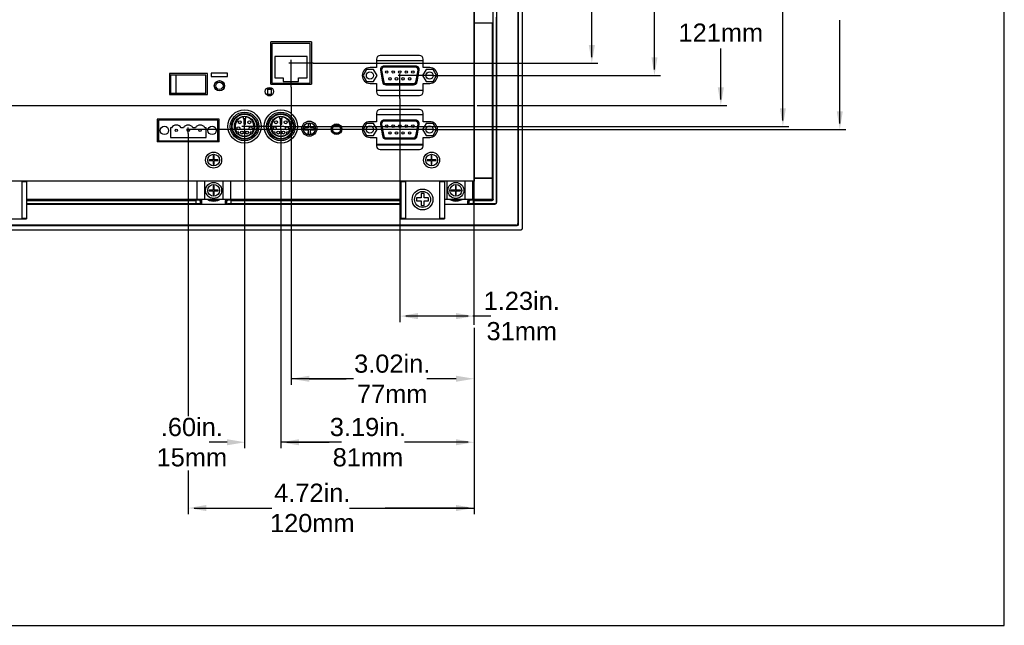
# Model space of a CAD drawing. Extents: x 85 to 134.4, y -34.1 to 29.3.
# Tile 13 of 14: x 118.2 to 134.4, y 7.2 to 17.2. Entities that reach past the tile are written whole.
import ezdxf

# ---------------------------------------------------------------- set-up
doc = ezdxf.new("R2010")
doc.units = 0
doc.header["$LTSCALE"] = 1.87
doc.header["$MEASUREMENT"] = 0
doc.layers.get('0').update_dxf_attribs({"linetype": 'CONTINUOUS'})
doc.styles.add('ARIAL', font='ARIAL.TTF', dxfattribs={"height": 0.3})

# ---------------------------------------------------------------- blocks, each defined once
blk = doc.blocks.new('08')
at = {"linetype": 'Continuous'}
for p, q in [((-5.968, 24.639), (-5.968, 44.828)), ((-30.448, 24.639), (-5.968, 24.639))]:
    blk.add_line(p, q, dxfattribs=at)
at = {"color": 7, "linetype": 'Continuous'}
for p, q in [((-14.723, 29.601), (-14.723, 39.251)), ((-13.923, 31.198), (-13.923, 38.738)), ((-14.001, 38.663), (-14.001, 31.273)), ((-13.997, 38.682), (-13.997, 31.254)), ((-13.996, 31.253), (-13.996, 38.683)), ((-14.351, 31.623), (-14.351, 38.313)), ((-14.726, 37.968), (-14.726, 31.968)), ((-14.417, 34.779), (-14.417, 34.586)), ((-14.411, 31.668), (-14.411, 34.678)), ((-14.356, 31.613), (-14.356, 34.678)), ((-14.726, 34.586), (-14.417, 34.586)), ((-14.426, 34.586), (-14.426, 32.021)), ((-14.417, 34.586), (-14.417, 32.068)), ((-18.081, 33.574), (-18.081, 34.269)), ((-17.431, 34.245), (-18.066, 34.245)), ((-18.066, 34.245), (-18.066, 33.588)), ((-17.431, 33.588), (-17.431, 34.245)), ((-17.409, 34.269), (-17.409, 33.574)), ((-17.481, 34.028), (-18.017, 34.028)), ((-18.017, 34.028), (-18.017, 33.678)), ((-17.481, 33.678), (-17.481, 34.028)), ((-16.336, 33.985), (-16.336, 33.845)), ((-15.626, 34.045), (-16.276, 34.045)), ((-15.566, 33.845), (-15.566, 33.985)), ((-16.336, 33.845), (-16.443, 33.845)), ((-16.336, 33.962), (-15.566, 33.962)), ((-15.69, 33.871), (-16.213, 33.871)), ((-15.69, 33.851), (-16.213, 33.851)), ((-15.458, 33.845), (-15.566, 33.845)), ((-19.755, 33.75), (-19.755, 33.4)), ((-19.125, 33.75), (-19.755, 33.75)), ((-19.736, 33.718), (-19.736, 33.418)), ((-19.156, 33.718), (-19.736, 33.718)), ((-19.647, 33.418), (-19.647, 33.718)), ((-19.156, 33.418), (-19.156, 33.718)), ((-19.125, 33.4), (-19.125, 33.75)), ((-19.066, 33.754), (-19.066, 33.699)), ((-18.796, 33.754), (-19.066, 33.754)), ((-19.066, 33.699), (-18.796, 33.699)), ((-18.796, 33.699), (-18.796, 33.754)), ((-18.017, 33.678), (-17.877, 33.678)), ((-17.877, 33.678), (-17.877, 33.618)), ((-17.622, 33.618), (-17.622, 33.678)), ((-17.622, 33.678), (-17.481, 33.678)), ((-16.502, 33.815), (-16.559, 33.715)), ((-16.559, 33.715), (-16.502, 33.615)), ((-16.386, 33.815), (-16.502, 33.815)), ((-16.328, 33.715), (-16.386, 33.815)), ((-16.386, 33.615), (-16.328, 33.715)), ((-16.272, 33.8), (-16.239, 33.609)), ((-16.253, 33.804), (-16.218, 33.605)), ((-15.686, 33.605), (-15.651, 33.804)), ((-15.665, 33.609), (-15.631, 33.8)), ((-15.518, 33.815), (-15.575, 33.715)), ((-15.575, 33.715), (-15.518, 33.615)), ((-15.402, 33.815), (-15.518, 33.815)), ((-15.344, 33.715), (-15.402, 33.815)), ((-15.402, 33.615), (-15.344, 33.715)), ((-18.138, 33.51), (-18.138, 33.387)), ((-18.138, 33.51), (-18.075, 33.51)), ((-18.081, 33.574), (-17.409, 33.574)), ((-18.075, 33.51), (-18.075, 33.386)), ((-18.066, 33.588), (-17.431, 33.588)), ((-17.877, 33.618), (-17.622, 33.618)), ((-16.502, 33.615), (-16.386, 33.615)), ((-16.443, 33.585), (-16.336, 33.585)), ((-16.336, 33.585), (-16.336, 33.445)), ((-16.188, 33.58), (-15.716, 33.58)), ((-16.18, 33.56), (-15.724, 33.56)), ((-15.566, 33.445), (-15.566, 33.585)), ((-15.566, 33.585), (-15.458, 33.585)), ((-15.518, 33.615), (-15.402, 33.615)), ((-14.355, 33.607), (-14.351, 33.612)), ((-14.355, 33.523), (-14.355, 33.607)), ((-14.351, 33.519), (-14.355, 33.523)), ((-19.755, 33.4), (-19.125, 33.4)), ((-19.156, 33.418), (-19.736, 33.418)), ((-18.138, 33.487), (-18.075, 33.487)), ((-18.138, 33.408), (-18.075, 33.408)), ((-18.131, 33.384), (-18.079, 33.384)), ((-15.566, 33.468), (-16.336, 33.468)), ((-16.276, 33.385), (-15.626, 33.385)), ((-23.326, 33.218), (-14.726, 33.218)), ((-18.536, 33.029), (-18.536, 33.007)), ((-18.496, 33.007), (-18.496, 33.029)), ((-17.936, 33.029), (-17.936, 33.007)), ((-17.896, 33.007), (-17.896, 33.029)), ((-16.336, 33.092), (-16.336, 32.952)), ((-16.336, 33.069), (-15.566, 33.069)), ((-15.626, 33.152), (-16.276, 33.152)), ((-15.566, 32.952), (-15.566, 33.092)), ((-18.937, 32.994), (-19.959, 32.994)), ((-19.959, 32.994), (-19.959, 32.622)), ((-18.954, 32.976), (-19.938, 32.976)), ((-19.938, 32.976), (-19.938, 32.638)), ((-19.741, 32.851), (-19.741, 32.689)), ((-19.721, 32.851), (-19.741, 32.851)), ((-19.524, 32.851), (-19.564, 32.851)), ((-19.327, 32.851), (-19.367, 32.851)), ((-19.151, 32.851), (-19.171, 32.851)), ((-19.151, 32.689), (-19.151, 32.851)), ((-18.954, 32.638), (-18.954, 32.976)), ((-18.937, 32.622), (-18.937, 32.994)), ((-18.536, 33.007), (-18.496, 33.007)), ((-18.53, 32.986), (-18.53, 32.912)), ((-18.502, 32.986), (-18.53, 32.986)), ((-18.53, 32.912), (-18.502, 32.912)), ((-18.502, 32.912), (-18.502, 32.986)), ((-17.936, 33.007), (-17.896, 33.007)), ((-17.93, 32.986), (-17.93, 32.912)), ((-17.902, 32.986), (-17.93, 32.986)), ((-17.93, 32.912), (-17.902, 32.912)), ((-17.902, 32.912), (-17.902, 32.986)), ((-17.525, 32.851), (-17.525, 32.816)), ((-17.463, 32.851), (-17.525, 32.851)), ((-17.463, 32.915), (-17.463, 32.851)), ((-17.429, 32.915), (-17.463, 32.915)), ((-17.429, 32.851), (-17.429, 32.915)), ((-17.364, 32.851), (-17.429, 32.851)), ((-17.364, 32.816), (-17.364, 32.851)), ((-16.502, 32.922), (-16.559, 32.822)), ((-16.386, 32.922), (-16.502, 32.922)), ((-16.336, 32.952), (-16.443, 32.952)), ((-16.328, 32.822), (-16.386, 32.922)), ((-16.272, 32.907), (-16.239, 32.716)), ((-16.253, 32.911), (-16.218, 32.712)), ((-15.69, 32.978), (-16.213, 32.978)), ((-15.69, 32.958), (-16.213, 32.958)), ((-15.686, 32.712), (-15.651, 32.911)), ((-15.665, 32.716), (-15.631, 32.907)), ((-15.518, 32.922), (-15.575, 32.822)), ((-15.458, 32.952), (-15.566, 32.952)), ((-15.402, 32.922), (-15.518, 32.922)), ((-15.344, 32.822), (-15.402, 32.922)), ((-19.741, 32.689), (-19.151, 32.689)), ((-18.609, 32.78), (-18.644, 32.78)), ((-18.609, 32.745), (-18.609, 32.78)), ((-18.423, 32.78), (-18.423, 32.745)), ((-18.388, 32.78), (-18.423, 32.78)), ((-18.009, 32.78), (-18.044, 32.78)), ((-18.009, 32.745), (-18.009, 32.78)), ((-17.788, 32.78), (-17.823, 32.78)), ((-17.823, 32.78), (-17.823, 32.745)), ((-17.525, 32.816), (-17.463, 32.816)), ((-17.476, 32.764), (-17.445, 32.741)), ((-17.463, 32.764), (-17.476, 32.764)), ((-17.463, 32.816), (-17.463, 32.764)), ((-17.445, 32.741), (-17.416, 32.764)), ((-17.429, 32.764), (-17.429, 32.816)), ((-17.429, 32.816), (-17.364, 32.816)), ((-17.416, 32.764), (-17.429, 32.764)), ((-16.559, 32.822), (-16.502, 32.722)), ((-16.502, 32.722), (-16.386, 32.722)), ((-16.443, 32.692), (-16.336, 32.692)), ((-16.386, 32.722), (-16.328, 32.822)), ((-16.336, 32.692), (-16.336, 32.552)), ((-16.188, 32.687), (-15.716, 32.687)), ((-15.575, 32.822), (-15.518, 32.722)), ((-15.566, 32.692), (-15.458, 32.692)), ((-15.566, 32.552), (-15.566, 32.692)), ((-15.518, 32.722), (-15.402, 32.722)), ((-15.402, 32.722), (-15.344, 32.822)), ((-18.937, 32.622), (-19.959, 32.622)), ((-19.938, 32.638), (-18.954, 32.638)), ((-15.566, 32.575), (-16.336, 32.575)), ((-16.336, 32.568), (-15.566, 32.568)), ((-16.18, 32.667), (-15.724, 32.667)), ((-19.032, 32.393), (-19.032, 32.324)), ((-19.02, 32.393), (-19.032, 32.393)), ((-19.02, 32.324), (-19.02, 32.393)), ((-16.276, 32.492), (-15.626, 32.492)), ((-15.42, 32.393), (-15.432, 32.393)), ((-15.432, 32.393), (-15.432, 32.324)), ((-15.42, 32.324), (-15.42, 32.393)), ((-14.355, 32.452), (-14.351, 32.457)), ((-14.355, 32.368), (-14.355, 32.452)), ((-14.351, 32.364), (-14.355, 32.368)), ((-19.101, 32.324), (-19.101, 32.312)), ((-19.032, 32.324), (-19.101, 32.324)), ((-19.101, 32.312), (-19.032, 32.312)), ((-19.032, 32.312), (-19.032, 32.243)), ((-19.032, 32.243), (-19.02, 32.243)), ((-18.951, 32.324), (-19.02, 32.324)), ((-19.02, 32.243), (-19.02, 32.312)), ((-19.02, 32.312), (-18.951, 32.312)), ((-18.951, 32.312), (-18.951, 32.324)), ((-15.432, 32.324), (-15.501, 32.324)), ((-15.501, 32.324), (-15.501, 32.312)), ((-15.501, 32.312), (-15.432, 32.312)), ((-15.432, 32.312), (-15.432, 32.243)), ((-15.432, 32.243), (-15.42, 32.243)), ((-15.351, 32.324), (-15.42, 32.324)), ((-15.42, 32.312), (-15.351, 32.312)), ((-15.42, 32.243), (-15.42, 32.312)), ((-15.351, 32.312), (-15.351, 32.324)), ((-14.417, 32.068), (-14.417, 32.068)), ((-14.417, 31.674), (-14.417, 32.068)), ((-14.726, 31.968), (-23.326, 31.968)), ((-22.195, 31.968), (-22.195, 31.348)), ((-22.116, 31.958), (-22.195, 31.958)), ((-22.116, 31.968), (-22.116, 31.348)), ((-19.306, 31.968), (-19.306, 31.668)), ((-19.176, 31.968), (-19.176, 31.668)), ((-19.02, 31.893), (-19.032, 31.893)), ((-19.032, 31.893), (-19.032, 31.824)), ((-19.02, 31.824), (-19.02, 31.893)), ((-18.876, 31.968), (-18.876, 31.668)), ((-18.746, 31.968), (-18.746, 31.668)), ((-15.936, 31.968), (-15.936, 31.348)), ((-15.857, 31.958), (-15.936, 31.958)), ((-15.857, 31.968), (-15.857, 31.348)), ((-15.295, 31.968), (-15.295, 31.348)), ((-15.216, 31.958), (-15.295, 31.958)), ((-15.216, 31.968), (-15.216, 31.348)), ((-15.176, 31.968), (-15.176, 31.668)), ((-15.02, 31.893), (-15.032, 31.893)), ((-15.032, 31.893), (-15.032, 31.824)), ((-15.02, 31.824), (-15.02, 31.893)), ((-14.876, 31.968), (-14.876, 31.668)), ((-14.746, 31.668), (-14.746, 31.968)), ((-14.426, 32.021), (-14.726, 32.021)), ((-14.426, 32.016), (-14.726, 32.016)), ((-14.623, 32.021), (-14.623, 32.016)), ((-14.609, 32.021), (-14.609, 32.016)), ((-14.603, 32.021), (-14.603, 32.016)), ((-14.548, 32.016), (-14.548, 32.021)), ((-14.543, 32.021), (-14.543, 32.016)), ((-14.527, 32.021), (-14.527, 32.016)), ((-14.432, 32.016), (-14.432, 32.021)), ((-14.426, 32.016), (-14.426, 31.668)), ((-19.032, 31.824), (-19.101, 31.824)), ((-19.101, 31.824), (-19.101, 31.812)), ((-19.101, 31.812), (-19.032, 31.812)), ((-19.032, 31.812), (-19.032, 31.743)), ((-19.032, 31.743), (-19.02, 31.743)), ((-18.951, 31.824), (-19.02, 31.824)), ((-19.02, 31.812), (-18.951, 31.812)), ((-19.02, 31.743), (-19.02, 31.812)), ((-18.951, 31.812), (-18.951, 31.824)), ((-15.551, 31.768), (-15.601, 31.768)), ((-15.601, 31.768), (-15.601, 31.693)), ((-15.551, 31.693), (-15.551, 31.768)), ((-15.032, 31.824), (-15.101, 31.824)), ((-15.101, 31.824), (-15.101, 31.812)), ((-15.101, 31.812), (-15.032, 31.812)), ((-15.032, 31.812), (-15.032, 31.743)), ((-15.032, 31.743), (-15.02, 31.743)), ((-14.951, 31.824), (-15.02, 31.824)), ((-15.02, 31.812), (-14.951, 31.812)), ((-15.02, 31.743), (-15.02, 31.812)), ((-14.951, 31.812), (-14.951, 31.824)), ((-15.936, 31.668), (-22.116, 31.668)), ((-22.116, 31.653), (-19.316, 31.653)), ((-19.316, 31.598), (-22.116, 31.598)), ((-22.116, 31.593), (-15.936, 31.593)), ((-21.67, 31.593), (-21.666, 31.597)), ((-21.666, 31.597), (-21.581, 31.597)), ((-21.581, 31.597), (-21.577, 31.593)), ((-20.515, 31.593), (-20.511, 31.597)), ((-20.511, 31.597), (-20.426, 31.597)), ((-20.426, 31.597), (-20.422, 31.593)), ((-19.32, 31.593), (-19.316, 31.597)), ((-19.261, 31.654), (-19.316, 31.653)), ((-19.316, 31.598), (-19.316, 31.653)), ((-19.261, 31.597), (-19.316, 31.598)), ((-19.316, 31.597), (-19.261, 31.597)), ((-19.254, 31.661), (-19.261, 31.654)), ((-19.239, 31.646), (-19.246, 31.639)), ((-19.246, 31.639), (-19.246, 31.593)), ((-19.239, 31.646), (-19.239, 31.593)), ((-19.239, 31.646), (-19.224, 31.646)), ((-19.224, 31.646), (-19.224, 31.593)), ((-18.828, 31.593), (-18.828, 31.646)), ((-18.813, 31.646), (-18.828, 31.646)), ((-18.813, 31.593), (-18.813, 31.646)), ((-18.813, 31.646), (-18.806, 31.639)), ((-18.806, 31.593), (-18.806, 31.639)), ((-18.798, 31.661), (-18.791, 31.654)), ((-18.736, 31.653), (-18.791, 31.654)), ((-18.736, 31.598), (-18.791, 31.597)), ((-18.791, 31.597), (-18.736, 31.597)), ((-18.736, 31.653), (-15.936, 31.653)), ((-18.736, 31.598), (-18.736, 31.653)), ((-15.936, 31.598), (-18.736, 31.598)), ((-18.736, 31.597), (-18.732, 31.593)), ((-17.63, 31.593), (-17.626, 31.597)), ((-17.626, 31.597), (-17.541, 31.597)), ((-17.541, 31.597), (-17.537, 31.593)), ((-16.475, 31.593), (-16.471, 31.597)), ((-16.471, 31.597), (-16.386, 31.597)), ((-16.386, 31.597), (-16.382, 31.593)), ((-15.601, 31.693), (-15.676, 31.693)), ((-15.676, 31.693), (-15.676, 31.643)), ((-15.676, 31.643), (-15.601, 31.643)), ((-15.601, 31.643), (-15.601, 31.568)), ((-15.601, 31.568), (-15.551, 31.568)), ((-15.476, 31.693), (-15.551, 31.693)), ((-15.551, 31.568), (-15.551, 31.643)), ((-15.551, 31.643), (-15.476, 31.643)), ((-15.476, 31.643), (-15.476, 31.693)), ((-14.426, 31.668), (-15.216, 31.668)), ((-15.216, 31.593), (-14.381, 31.593)), ((-14.826, 31.593), (-14.826, 31.645)), ((-14.811, 31.645), (-14.826, 31.645)), ((-14.811, 31.593), (-14.811, 31.645)), ((-14.811, 31.645), (-14.806, 31.639)), ((-14.806, 31.593), (-14.806, 31.639)), ((-14.796, 31.66), (-14.791, 31.654)), ((-14.736, 31.653), (-14.791, 31.654)), ((-14.736, 31.598), (-14.791, 31.597)), ((-14.791, 31.597), (-14.736, 31.597)), ((-14.736, 31.598), (-14.736, 31.653)), ((-14.736, 31.653), (-14.426, 31.653)), ((-14.371, 31.598), (-14.736, 31.598)), ((-14.736, 31.597), (-14.732, 31.593)), ((-14.426, 31.653), (-14.432, 31.659)), ((-14.417, 31.674), (-14.426, 31.674)), ((-14.411, 31.668), (-14.417, 31.674)), ((-14.368, 31.595), (-14.371, 31.598)), ((-14.353, 31.61), (-14.356, 31.613)), ((-24.041, 31.238), (-14.011, 31.238)), ((-14.012, 31.239), (-24.04, 31.239)), ((-14.031, 31.243), (-24.021, 31.243)), ((-22.836, 31.348), (-22.116, 31.348)), ((-22.195, 31.358), (-22.116, 31.358)), ((-15.936, 31.358), (-15.857, 31.358)), ((-15.936, 31.348), (-15.216, 31.348)), ((-15.295, 31.358), (-15.216, 31.358)), ((-14.012, 31.25), (-14.012, 31.239)), ((-14.011, 31.238), (-14.012, 31.239)), ((-14.008, 31.254), (-13.997, 31.254)), ((-13.996, 31.253), (-13.997, 31.254)), ((-24.098, 31.168), (-13.953, 31.168))]:
    blk.add_line(p, q, dxfattribs=at)
for p, q in [((-12.78, 34.016), (-12.78, 35.822)), ((-9.625, 32.973), (-9.625, 35.3)), ((-11.746, 33.815), (-11.746, 35.19)), ((-8.685, 32.922), (-8.685, 34.625)), ((-17.409, 34.269), (-18.081, 34.269)), ((-10.65, 33.318), (-10.65, 34.16)), ((-17.381, 33.916), (-17.785, 33.916)), ((-17.748, 33.521), (-17.748, 33.971)), ((-17.381, 33.916), (-12.68, 33.916)), ((-15.408, 33.715), (-15.978, 33.715)), ((-15.953, 33.336), (-15.953, 33.743)), ((-15.408, 33.715), (-11.646, 33.715)), ((-17.748, 33.521), (-17.748, 28.609)), ((-15.953, 33.336), (-15.953, 29.643)), ((-14.676, 33.218), (-10.55, 33.218)), ((-19.446, 32.758), (-19.446, 32.857)), ((-17.866, 32.873), (-18.558, 32.873)), ((-18.516, 32.824), (-18.516, 32.924)), ((-17.916, 32.824), (-17.916, 32.897)), ((-17.866, 32.873), (-9.525, 32.873)), ((-15.408, 32.822), (-19.472, 32.822)), ((-19.446, 32.758), (-19.446, 28.094)), ((-18.516, 32.824), (-18.516, 27.561)), ((-17.916, 32.824), (-17.916, 27.561)), ((-15.408, 32.822), (-8.585, 32.822)), ((-14.823, 29.743), (-15.853, 29.743)), ((-14.448, 29.743), (-14.748, 29.743)), ((-14.723, 29.551), (-14.723, 26.475)), ((-16.714, 28.709), (-17.748, 28.709)), ((-17.448, 28.709), (-16.836, 28.709)), ((-15.023, 28.709), (-15.505, 28.709)), ((-18.802, 27.661), (-19.102, 27.661)), ((-16.912, 27.661), (-17.916, 27.661)), ((-17.092, 27.661), (-17.916, 27.661)), ((-17.816, 27.661), (-17.119, 27.661)), ((-14.823, 27.661), (-15.875, 27.661)), ((-19.446, 27.195), (-19.446, 26.475)), ((-19.346, 26.575), (-18.067, 26.575)), ((-16.782, 26.575), (-14.723, 26.575)), ((-16.413, 26.575), (-14.723, 26.575)), ((-14.823, 26.575), (-16.194, 26.575))]:
    blk.add_line(p, q)
for points in [[(-14.355, 33.607), (-14.354, 33.604), (-14.353, 33.601), (-14.351, 33.598), (-14.351, 33.598)], [(-14.351, 33.533), (-14.351, 33.532), (-14.353, 33.529), (-14.354, 33.526), (-14.355, 33.523)], [(-14.355, 32.452), (-14.354, 32.449), (-14.353, 32.446), (-14.351, 32.443), (-14.351, 32.443)], [(-14.351, 32.378), (-14.351, 32.377), (-14.353, 32.374), (-14.354, 32.371), (-14.355, 32.368)], [(-14.417, 32.068), (-14.418, 32.068), (-14.42, 32.068), (-14.423, 32.068), (-14.426, 32.068)], [(-14.426, 32.068), (-14.422, 32.068), (-14.418, 32.068), (-14.417, 32.068)], [(-22.116, 31.66), (-21.616, 31.661), (-20.435, 31.661), (-19.254, 31.661)], [(-21.656, 31.593), (-21.656, 31.593), (-21.659, 31.595), (-21.662, 31.596), (-21.666, 31.597)], [(-21.581, 31.597), (-21.584, 31.596), (-21.587, 31.595), (-21.59, 31.593), (-21.591, 31.593)], [(-20.501, 31.593), (-20.501, 31.593), (-20.504, 31.595), (-20.507, 31.596), (-20.511, 31.597)], [(-20.426, 31.597), (-20.429, 31.596), (-20.432, 31.595), (-20.435, 31.593), (-20.436, 31.593)], [(-19.306, 31.593), (-19.306, 31.593), (-19.309, 31.595), (-19.312, 31.596), (-19.316, 31.597)], [(-19.246, 31.639), (-19.246, 31.643), (-19.249, 31.647), (-19.252, 31.651), (-19.256, 31.653), (-19.261, 31.654)], [(-19.261, 31.597), (-19.256, 31.596), (-19.251, 31.594), (-19.251, 31.593)], [(-19.254, 31.661), (-19.254, 31.662), (-19.254, 31.666), (-19.254, 31.668)], [(-19.254, 31.661), (-19.251, 31.661), (-19.249, 31.66), (-19.246, 31.659), (-19.244, 31.658), (-19.242, 31.656), (-19.241, 31.654), (-19.239, 31.651), (-19.239, 31.649), (-19.239, 31.646)], [(-19.233, 31.668), (-19.231, 31.665), (-19.228, 31.661), (-19.225, 31.656), (-19.224, 31.651), (-19.224, 31.646)], [(-18.922, 31.668), (-18.93, 31.662), (-18.96, 31.647), (-18.992, 31.638), (-19.026, 31.635), (-19.059, 31.638), (-19.092, 31.647), (-19.122, 31.662), (-19.129, 31.668)], [(-18.952, 31.668), (-18.965, 31.661), (-18.995, 31.653), (-19.026, 31.65), (-19.057, 31.653), (-19.086, 31.661), (-19.099, 31.668)], [(-18.828, 31.646), (-18.828, 31.651), (-18.826, 31.656), (-18.824, 31.661), (-18.821, 31.665), (-18.819, 31.668)], [(-18.813, 31.646), (-18.813, 31.649), (-18.812, 31.651), (-18.811, 31.653), (-18.81, 31.656), (-18.808, 31.658), (-18.805, 31.659), (-18.803, 31.66), (-18.8, 31.661), (-18.798, 31.661)], [(-18.791, 31.654), (-18.796, 31.653), (-18.8, 31.651), (-18.803, 31.647), (-18.805, 31.643), (-18.806, 31.639)], [(-18.801, 31.593), (-18.8, 31.594), (-18.796, 31.596), (-18.791, 31.597)], [(-18.798, 31.661), (-18.798, 31.662), (-18.798, 31.666), (-18.798, 31.668)], [(-18.798, 31.661), (-17.617, 31.661), (-16.436, 31.661), (-15.936, 31.66)], [(-18.736, 31.597), (-18.739, 31.596), (-18.742, 31.595), (-18.745, 31.593), (-18.746, 31.593)], [(-17.616, 31.593), (-17.616, 31.593), (-17.619, 31.595), (-17.622, 31.596), (-17.626, 31.597)], [(-17.541, 31.597), (-17.544, 31.596), (-17.547, 31.595), (-17.55, 31.593), (-17.551, 31.593)], [(-16.461, 31.593), (-16.461, 31.593), (-16.464, 31.595), (-16.467, 31.596), (-16.471, 31.597)], [(-16.386, 31.597), (-16.389, 31.596), (-16.392, 31.595), (-16.395, 31.593), (-16.396, 31.593)], [(-14.924, 31.668), (-14.929, 31.664), (-14.959, 31.649), (-14.992, 31.64), (-15.025, 31.636), (-15.059, 31.639), (-15.091, 31.649), (-15.121, 31.664), (-15.126, 31.668)], [(-14.955, 31.668), (-14.965, 31.663), (-14.995, 31.654), (-15.026, 31.651), (-15.057, 31.654), (-15.086, 31.663), (-15.096, 31.668)], [(-14.826, 31.645), (-14.825, 31.649), (-14.824, 31.654), (-14.822, 31.659), (-14.819, 31.664), (-14.815, 31.668), (-14.815, 31.668)], [(-14.811, 31.645), (-14.811, 31.647), (-14.811, 31.649), (-14.81, 31.652), (-14.808, 31.654), (-14.806, 31.656), (-14.804, 31.658), (-14.801, 31.659), (-14.799, 31.659), (-14.796, 31.66)], [(-14.791, 31.654), (-14.796, 31.653), (-14.8, 31.651), (-14.803, 31.647), (-14.805, 31.643), (-14.806, 31.639)], [(-14.801, 31.593), (-14.8, 31.594), (-14.796, 31.596), (-14.791, 31.597)], [(-14.796, 31.66), (-14.796, 31.661), (-14.796, 31.664), (-14.796, 31.668)], [(-14.796, 31.66), (-14.675, 31.659), (-14.554, 31.659), (-14.432, 31.659)], [(-14.736, 31.597), (-14.739, 31.596), (-14.742, 31.595), (-14.745, 31.593), (-14.746, 31.593)], [(-14.432, 31.659), (-14.432, 31.66), (-14.432, 31.662), (-14.432, 31.666), (-14.432, 31.668)], [(-14.422, 31.664), (-14.427, 31.66), (-14.432, 31.659)], [(-14.411, 31.668), (-14.412, 31.663), (-14.414, 31.659), (-14.417, 31.656), (-14.421, 31.653), (-14.426, 31.653)], [(-14.417, 31.674), (-14.418, 31.669), (-14.422, 31.664)], [(-14.371, 31.598), (-14.366, 31.598), (-14.362, 31.601), (-14.359, 31.604), (-14.357, 31.608), (-14.356, 31.613)], [(-13.997, 31.254), (-13.998, 31.248), (-14.001, 31.243), (-14.006, 31.24), (-14.012, 31.239)], [(-13.996, 31.253), (-13.997, 31.248), (-13.999, 31.244), (-14.002, 31.241), (-14.006, 31.238), (-14.011, 31.238)], [(-13.953, 31.168), (-13.948, 31.168), (-13.942, 31.17), (-13.937, 31.173), (-13.932, 31.177), (-13.929, 31.181), (-13.926, 31.186), (-13.924, 31.192), (-13.923, 31.198)]]:
    blk.add_lwpolyline(points, dxfattribs=at)
for centre, radius in [((-16.444, 33.715), 0.06), ((-16.168, 33.771), 0.0205), ((-16.114, 33.659), 0.0205), ((-16.06, 33.771), 0.0205), ((-16.006, 33.659), 0.0205), ((-15.952, 33.771), 0.0205), ((-15.898, 33.659), 0.0205), ((-15.844, 33.771), 0.0205), ((-15.79, 33.659), 0.0205), ((-15.736, 33.771), 0.0205), ((-15.46, 33.715), 0.06), ((-18.931, 33.545), 0.0845), ((-18.931, 33.545), 0.0825), ((-18.931, 33.545), 0.06), ((-18.105, 33.449), 0.07), ((-18.516, 32.873), 0.275), ((-18.516, 32.873), 0.236), ((-18.516, 32.873), 0.212), ((-18.516, 32.873), 0.202), ((-18.516, 32.873), 0.168), ((-17.916, 32.873), 0.275), ((-17.916, 32.873), 0.236), ((-17.916, 32.873), 0.212), ((-17.916, 32.873), 0.202), ((-17.916, 32.873), 0.168), ((-19.839, 32.807), 0.0689), ((-19.052, 32.807), 0.0689), ((-18.616, 32.843), 0.025), ((-18.595, 32.943), 0.025), ((-18.436, 32.943), 0.025), ((-18.415, 32.843), 0.025), ((-18.016, 32.843), 0.025), ((-17.995, 32.943), 0.025), ((-17.836, 32.943), 0.025), ((-17.815, 32.843), 0.025), ((-17.446, 32.837), 0.125), ((-17.446, 32.835), 0.1), ((-16.996, 32.828), 0.0885), ((-16.996, 32.828), 0.0815), ((-16.996, 32.828), 0.0654), ((-16.444, 32.822), 0.06), ((-16.168, 32.878), 0.0205), ((-16.06, 32.878), 0.0205), ((-15.952, 32.878), 0.0205), ((-15.844, 32.878), 0.0205), ((-15.736, 32.878), 0.0205), ((-15.46, 32.822), 0.06), ((-19.643, 32.807), 0.0197), ((-19.446, 32.807), 0.0197), ((-19.249, 32.807), 0.0197), ((-18.559, 32.773), 0.025), ((-18.473, 32.773), 0.025), ((-17.959, 32.773), 0.025), ((-17.873, 32.773), 0.025), ((-16.114, 32.766), 0.0205), ((-16.006, 32.766), 0.0205), ((-15.898, 32.766), 0.0205), ((-15.79, 32.766), 0.0205), ((-19.026, 32.318), 0.132), ((-19.026, 32.318), 0.097), ((-15.426, 32.318), 0.132), ((-15.426, 32.318), 0.097), ((-19.026, 31.818), 0.132), ((-19.026, 31.818), 0.097), ((-15.026, 31.818), 0.132), ((-15.026, 31.818), 0.097), ((-15.576, 31.668), 0.172), ((-15.576, 31.668), 0.132)]:
    blk.add_circle(centre, radius, dxfattribs=at)
for centre, radius, start, end in [((-16.276, 33.985), 0.06, 90, 180), ((-15.626, 33.985), 0.06, 0, 90), ((-16.443, 33.715), 0.13, 90, 270), ((-16.213, 33.811), 0.06, 90, 190), ((-16.213, 33.811), 0.04, 90, 190), ((-15.69, 33.811), 0.06, 350, 90), ((-15.69, 33.811), 0.04, 350, 90), ((-15.458, 33.715), 0.13, 270, 90), ((-17.607, 33.336), 0.248, 73.8573, 106.1427), ((-16.18, 33.62), 0.06, 190, 270), ((-16.188, 33.61), 0.03, 190, 270), ((-15.724, 33.62), 0.06, 270, 350), ((-15.716, 33.61), 0.03, 270, 350), ((-16.276, 33.445), 0.06, 180, 270), ((-15.626, 33.445), 0.06, 270, 0), ((-18.516, 32.873), 0.158, 97.3057, 215.9786), ((-18.516, 32.873), 0.158, 324.0214, 82.6943), ((-17.916, 32.873), 0.158, 97.3057, 215.9786), ((-17.916, 32.873), 0.158, 324.0214, 82.6943), ((-16.276, 33.092), 0.06, 90, 180), ((-15.626, 33.092), 0.06, 0, 90), ((-19.643, 32.807), 0.09, 29.3793, 150.6207), ((-19.446, 32.807), 0.09, 29.3793, 150.6207), ((-19.249, 32.807), 0.09, 29.3793, 150.6207), ((-16.443, 32.822), 0.13, 90, 270), ((-16.213, 32.918), 0.06, 90, 190), ((-16.213, 32.918), 0.04, 90, 190), ((-15.69, 32.918), 0.06, 350, 90), ((-15.69, 32.918), 0.04, 350, 90), ((-15.458, 32.822), 0.13, 270, 90), ((-18.516, 32.873), 0.158, 234.0214, 305.9786), ((-17.916, 32.873), 0.158, 234.0214, 305.9786), ((-16.18, 32.727), 0.06, 190, 270), ((-16.188, 32.717), 0.03, 190, 270), ((-15.724, 32.727), 0.06, 270, 350), ((-15.716, 32.717), 0.03, 270, 350), ((-16.276, 32.552), 0.06, 180, 270), ((-15.626, 32.552), 0.06, 270, 0), ((-19.026, 31.818), 0.163, 247.5639, 292.4361), ((-15.026, 31.818), 0.163, 247.5639, 292.4361), ((-14.381, 31.623), 0.03, 270, 0), ((-14.031, 31.273), 0.03, 270, 0)]:
    blk.add_arc(centre, radius, start, end, dxfattribs=at)
for points in [[(-12.83, 34.216), (-12.73, 34.216), (-12.78, 33.916)], [(-11.796, 34.015), (-11.696, 34.015), (-11.746, 33.715)], [(-10.7, 33.518), (-10.6, 33.518), (-10.65, 33.218)], [(-9.675, 33.173), (-9.575, 33.173), (-9.625, 32.873)], [(-8.735, 33.122), (-8.635, 33.122), (-8.685, 32.822)], [(-15.653, 29.793), (-15.653, 29.693), (-15.953, 29.743)], [(-15.023, 29.793), (-15.023, 29.693), (-14.723, 29.743)], [(-17.448, 28.759), (-17.448, 28.659), (-17.748, 28.709)], [(-15.023, 28.759), (-15.023, 28.659), (-14.723, 28.709)], [(-18.806, 27.711), (-18.806, 27.611), (-18.506, 27.661)], [(-17.616, 27.711), (-17.616, 27.611), (-17.916, 27.661)], [(-15.023, 27.711), (-15.023, 27.611), (-14.723, 27.661)], [(-19.146, 26.625), (-19.146, 26.525), (-19.446, 26.575)], [(-15.023, 26.625), (-15.023, 26.525), (-14.723, 26.575)]]:
    blk.add_solid(points)
at = {"char_height": 0.3, "attachment_point": 5, "style": 'ARIAL'}
for s, insert in [('4.75in.\\P121mm', (-10.65, 34.672)), ('1.23in.\\P31mm', (-13.937, 29.743)), ('3.02in.\\P77mm', (-16.077, 28.709)), ('.60in.\\P15mm', (-19.386, 27.661)), ('3.19in.\\P81mm', (-16.478, 27.661)), (' 4.72in.\\P 120mm', (-17.455, 26.575))]:
    blk.add_mtext(s, dxfattribs=dict(at, insert=insert))

msp = doc.modelspace()

# ---------------------------------------------------------------- block references
msp.add_blockref('08', (140.399, -17.442))

doc.saveas('drawing.dxf')
